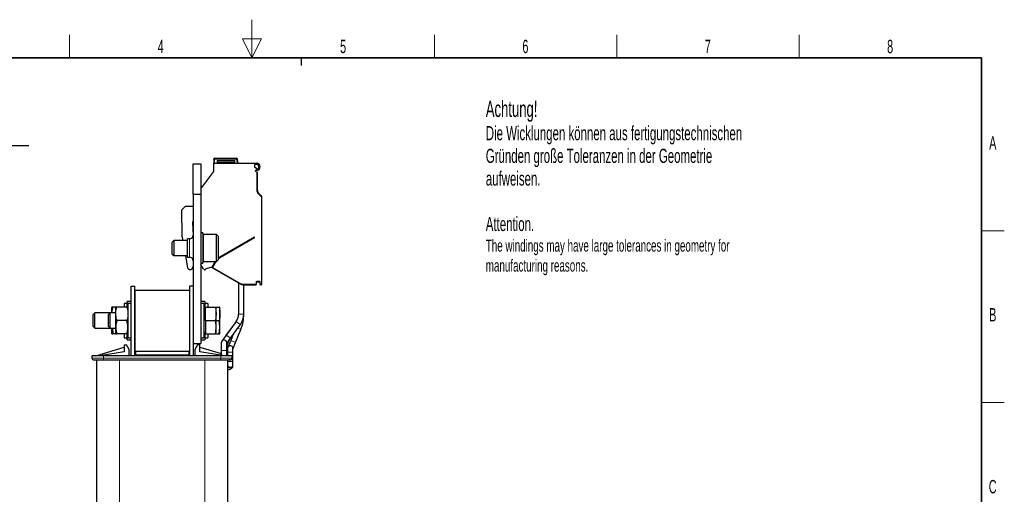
# Model space of a CAD drawing. Header units: millimetres. Extents: x 5 to 418, y 2 to 292.
# Tile 30 of 30: x 156 to 414, y 168 to 292. Entities that reach past the tile are written whole.
import ezdxf

# ---------------------------------------------------------------- set-up
doc = ezdxf.new("R2010")
doc.units = ezdxf.units.MM
doc.layers.add('SLD-0', color=7, linetype='Continuous')
doc.styles.add('SLDTEXTSTYLE0', font='TXT', dxfattribs={"width": 0.605})

# ---------------------------------------------------------------- blocks, each defined once
blk = doc.blocks.new('SW_NOTE_0')
at = {"layer": 'SLD-0', "color": 0, "attachment_point": 1, "style": 'SLDTEXTSTYLE0'}
for s, insert, char_height in [('Achtung!', (0, 5.46), 4.233), ('Die Wicklungen können aus fertigungstechnischen', (0, -1.16), 3.7042), ('Gründen große Toleranzen in der Geometrie', (0, -7.1), 3.7042), ('aufweisen.', (0, -13.04), 3.704), ('Attention.', (0, -24.93), 3.704), ('The windings may have large tolerances in geometry for', (0, -30.85), 3.175), ('manufacturing reasons.', (0, -36.08), 3.175)]:
    blk.add_mtext(s, dxfattribs=dict(at, insert=insert, char_height=char_height))
blk = doc.blocks.new('SW_NOTE_0_15')
at = {"layer": 'SLD-0', "color": 0}
blk.add_line((30.24, 0), (0, 0), dxfattribs=at)
at = {"layer": 'SLD-0', "color": 0, "attachment_point": 1, "style": 'SLDTEXTSTYLE0'}
for s, insert, char_height in [('M4 Erdung', (0.47, 9.83), 3.5), ('protective earth', (1.66, 4.16), 3.175)]:
    blk.add_mtext(s, dxfattribs=dict(at, insert=insert, char_height=char_height))

msp = doc.modelspace()

# ---------------------------------------------------------------- linework, layer by layer
at = {"color": 7, "linetype": 'Continuous', "lineweight": 25}
for p, q in [((206.97, 255.925), (206.97, 254.925)), ((207.27, 256.225), (212.889, 256.225)), ((207.92, 255.625), (212.52, 255.625)), ((207.92, 255.625), (207.92, 254.925)), ((212.52, 254.925), (212.52, 255.625)), ((213.37, 254.925), (213.184, 255.977)), ((201.62, 254.725), (203.62, 254.725)), ((201.62, 246.725), (201.62, 254.725)), ((203.62, 254.725), (203.62, 246.725)), ((203.62, 248.198), (206.97, 252.725)), ((206.97, 254.925), (218.27, 254.925)), ((206.97, 252.725), (206.97, 254.925)), ((217.87, 254.525), (217.62, 254.525)), ((217.62, 254.525), (217.62, 253.897)), ((217.62, 253.897), (217.911, 253.791)), ((217.94, 252.844), (217.94, 252.963)), ((218.27, 254.625), (218.043, 254.625)), ((218.27, 252.583), (218.072, 252.656)), ((218.42, 247.826), (218.42, 252.529)), ((201.62, 246.725), (201.62, 207.725)), ((203.62, 246.725), (201.62, 246.725)), ((203.62, 246.725), (203.62, 207.725)), ((219.327, 246.504), (218.713, 247.118)), ((219.62, 223.311), (219.62, 245.797)), ((198.637, 242.742), (199.62, 243.725)), ((198.757, 235.86), (198.637, 242.742)), ((199.62, 243.725), (201.62, 243.725)), ((201.43, 239.515), (201.605, 235.945)), ((196.549, 234.725), (196.12, 234.296)), ((200.07, 234.725), (196.549, 234.725)), ((196.549, 234.725), (196.549, 230.725)), ((198.957, 234.725), (198.757, 235.86)), ((200.62, 235.115), (200.07, 235.115)), ((200.07, 232.725), (200.07, 235.115)), ((204.12, 236.725), (203.62, 236.725)), ((204.12, 236.725), (204.12, 228.725)), ((207.72, 236.225), (204.32, 236.225)), ((208.12, 235.825), (207.72, 236.225)), ((207.72, 229.225), (207.72, 236.225)), ((208.12, 235.825), (208.12, 229.625)), ((217.62, 235.575), (208.12, 230.09)), ((217.62, 235.402), (217.62, 235.575)), ((196.12, 231.155), (196.12, 234.296)), ((200.07, 230.335), (200.07, 232.725)), ((196.12, 231.155), (196.549, 230.725)), ((196.549, 230.725), (200.07, 230.725)), ((200.242, 227.438), (199.663, 230.725)), ((200.07, 230.335), (200.62, 230.335)), ((207.72, 229.225), (208.12, 229.625)), ((200.827, 227.025), (200.735, 227.025)), ((201.62, 227.899), (201.26, 227.275)), ((203.62, 228.725), (204.12, 228.725)), ((204.338, 227.175), (203.62, 228.419)), ((204.32, 229.225), (207.72, 229.225)), ((206.47, 227.675), (205.023, 227.287)), ((206.47, 227.644), (206.435, 227.666)), ((207.365, 229.225), (206.47, 227.675)), ((206.684, 227.52), (206.47, 227.644)), ((207.437, 229.225), (206.61, 227.793)), ((206.684, 227.52), (214.088, 223.245)), ((185.32, 222.725), (186.32, 222.725)), ((185.32, 204.525), (185.32, 222.725)), ((186.32, 204.525), (186.32, 222.725)), ((201.62, 222.725), (200.62, 222.725)), ((200.62, 222.725), (200.62, 204.525)), ((201.62, 222.725), (201.62, 204.525)), ((213.47, 223.602), (213.47, 215.425)), ((214.588, 223.111), (218.02, 223.111)), ((214.87, 215.425), (214.87, 223.111)), ((218.22, 223.311), (218.22, 223.711)), ((218.42, 223.911), (218.82, 223.911)), ((219.02, 223.711), (219.02, 223.311)), ((219.42, 223.111), (219.22, 223.111)), ((186.32, 221.725), (186.32, 205.725)), ((186.32, 221.725), (200.62, 221.725)), ((200.62, 221.725), (200.62, 205.725)), ((180.32, 215.725), (180.32, 217.225)), ((181.238, 217.225), (180.633, 217.225)), ((181.32, 215.475), (181.32, 217.225)), ((184.207, 217.225), (181.633, 217.225)), ((184.32, 218.225), (183.52, 218.225)), ((183.52, 218.225), (183.52, 217.225)), ((185.32, 218.725), (184.32, 218.725)), ((184.32, 217.259), (184.32, 218.725)), ((185.32, 218.225), (184.52, 218.225)), ((184.52, 218.225), (184.52, 209.225)), ((204.62, 218.725), (203.62, 218.725)), ((204.42, 218.225), (203.62, 218.225)), ((204.42, 218.225), (204.42, 209.225)), ((204.82, 216.896), (204.42, 216.665)), ((204.62, 218.725), (204.62, 216.781)), ((205.42, 218.225), (204.62, 218.225)), ((204.82, 217.225), (207.423, 217.225)), ((204.82, 213.725), (204.82, 217.225)), ((205.42, 218.225), (205.42, 217.225)), ((207.423, 217.225), (207.62, 215.475)), ((207.423, 217.225), (207.62, 217.225)), ((207.62, 215.475), (207.62, 217.225)), ((207.702, 217.225), (208.423, 217.225)), ((208.62, 217.225), (208.423, 217.225)), ((208.62, 215.475), (208.62, 217.225)), ((175.849, 215.725), (175.42, 215.296)), ((175.42, 212.365), (175.42, 215.296)), ((179.849, 215.725), (175.849, 215.725)), ((175.849, 211.993), (175.849, 215.725)), ((179.849, 215.725), (179.42, 215.296)), ((179.42, 215.085), (179.42, 215.296)), ((179.42, 212.155), (179.42, 215.085)), ((181.32, 215.725), (179.849, 215.725)), ((179.849, 215.457), (179.849, 215.725)), ((179.849, 211.725), (179.849, 215.457)), ((181.32, 211.975), (181.32, 215.475)), ((207.62, 215.475), (207.423, 213.725)), ((207.62, 211.975), (207.62, 215.475)), ((208.62, 211.975), (208.62, 215.475)), ((175.42, 212.155), (175.42, 212.365)), ((175.42, 212.155), (175.849, 211.725)), ((175.849, 211.725), (175.849, 211.993)), ((175.849, 211.725), (179.849, 211.725)), ((179.42, 212.155), (179.849, 211.725)), ((179.849, 211.725), (181.32, 211.725)), ((180.32, 210.225), (180.32, 211.725)), ((180.346, 211.725), (180.633, 210.225)), ((181.32, 210.225), (181.32, 211.975)), ((184.207, 213.725), (181.633, 213.725)), ((204.82, 213.725), (207.423, 213.725)), ((204.82, 213.725), (204.82, 210.225)), ((207.62, 213.725), (208.423, 213.725)), ((207.62, 210.225), (207.62, 211.975)), ((208.62, 211.975), (208.423, 213.725)), ((208.423, 210.225), (208.62, 211.975)), ((208.62, 210.225), (208.62, 211.975)), ((212.841, 213.487), (210.278, 209.956)), ((212.841, 213.487), (210.278, 209.955)), ((211.411, 209.133), (213.974, 212.665)), ((181.238, 210.225), (180.633, 210.225)), ((184.207, 210.225), (181.633, 210.225)), ((183.52, 210.225), (183.52, 209.225)), ((183.52, 209.225), (184.32, 209.225)), ((184.32, 208.725), (184.32, 210.201)), ((184.52, 209.225), (185.32, 209.225)), ((203.62, 209.225), (204.42, 209.225)), ((204.42, 210.785), (204.82, 210.554)), ((204.62, 210.67), (204.62, 208.725)), ((204.62, 209.225), (205.42, 209.225)), ((204.82, 210.225), (207.423, 210.225)), ((205.42, 210.225), (205.42, 209.225)), ((207.702, 210.225), (208.423, 210.225)), ((208.423, 210.225), (208.62, 210.225)), ((210.278, 209.955), (209.103, 208.336)), ((210.37, 207.698), (211.411, 209.133)), ((211.969, 209.902), (211.42, 208.542)), ((212.718, 208.018), (214.091, 211.418)), ((176.12, 204.525), (183.57, 206.81)), ((183.57, 207.425), (183.57, 205.517)), ((183.57, 207.425), (184.17, 207.425)), ((184.87, 206.125), (184.17, 207.425)), ((184.32, 208.725), (185.32, 208.725)), ((201.62, 207.725), (203.62, 207.725)), ((202.77, 207.425), (202.07, 206.125)), ((203.37, 207.425), (202.77, 207.425)), ((203.37, 205.517), (203.37, 207.425)), ((203.37, 206.81), (208.97, 205.093)), ((203.62, 208.725), (204.62, 208.725)), ((208.97, 207.925), (208.97, 205.925)), ((210.37, 205.925), (210.37, 207.925)), ((210.529, 207.182), (210.804, 208.027)), ((210.62, 206.425), (210.62, 205.425)), ((211.42, 208.542), (210.671, 206.687)), ((212.02, 206.289), (212.718, 208.018)), ((212.02, 205.425), (212.02, 206.425)), ((175.12, 203.925), (175.12, 204.525)), ((178.12, 204.525), (175.12, 204.525)), ((183.57, 205.517), (177.12, 204.525)), ((208.82, 204.525), (178.12, 204.525)), ((184.87, 204.525), (184.87, 206.125)), ((186.32, 205.725), (200.62, 205.725)), ((186.32, 204.725), (186.32, 204.525)), ((186.32, 204.725), (200.62, 204.725)), ((186.47, 205.725), (200.47, 205.725)), ((186.47, 205.725), (186.47, 204.725)), ((186.47, 204.725), (200.47, 204.725)), ((200.47, 205.725), (200.47, 204.725)), ((200.62, 204.725), (200.62, 204.525)), ((202.07, 206.125), (202.07, 204.525)), ((209.82, 204.525), (203.37, 205.517)), ((211.82, 204.525), (208.82, 204.525)), ((208.97, 205.925), (208.97, 204.656)), ((210.37, 204.525), (210.37, 205.925)), ((210.37, 204.663), (210.82, 204.525)), ((210.62, 205.425), (210.62, 204.587)), ((211.82, 203.925), (211.82, 204.525)), ((212.02, 203.051), (212.02, 205.425)), ((176.32, 203.425), (176.32, 158.025)), ((178.12, 203.425), (178.857, 203.425)), ((178.857, 203.425), (182.32, 203.425)), ((182.32, 203.425), (204.62, 203.425)), ((204.62, 203.425), (208.083, 203.425)), ((208.083, 203.425), (208.82, 203.425)), ((210.62, 203.425), (210.62, 158.025)), ((212.02, 202.152), (212.02, 203.051)), ((212.02, 201.963), (212.02, 202.152))]:
    msp.add_line(p, q, dxfattribs=at)
at = {"color": 7, "linetype": 'Continuous', "lineweight": 18}
for p, q in [((207.17, 254.925), (207.17, 255.925)), ((207.27, 256.225), (207.27, 256.025)), ((207.27, 256.025), (212.889, 256.025)), ((207.92, 255.475), (212.52, 255.475)), ((212.889, 256.025), (212.889, 256.225)), ((213.184, 255.977), (212.987, 255.943)), ((212.987, 255.943), (213.167, 254.925)), ((207.92, 255.075), (212.52, 255.075)), ((218.27, 252.583), (218.27, 247.826)), ((218.42, 247.826), (218.27, 247.826)), ((218.713, 247.118), (218.607, 247.012)), ((218.607, 247.012), (219.221, 246.398)), ((219.327, 246.504), (219.221, 246.398)), ((219.47, 245.797), (219.47, 223.311)), ((219.62, 245.797), (219.47, 245.797)), ((200.62, 232.725), (200.62, 235.115)), ((204.32, 236.225), (204.32, 229.225)), ((208.12, 229.917), (217.62, 235.402)), ((200.62, 230.335), (200.62, 232.725)), ((206.545, 227.773), (206.47, 227.644)), ((206.545, 227.773), (206.591, 227.747)), ((206.61, 227.793), (206.74, 227.718)), ((206.684, 227.52), (206.759, 227.65)), ((206.74, 227.718), (207.61, 229.225)), ((214.163, 223.375), (206.759, 227.65)), ((214.088, 223.245), (214.163, 223.375)), ((218.02, 223.261), (214.588, 223.261)), ((214.588, 223.111), (214.588, 223.261)), ((218.02, 223.111), (218.02, 223.261)), ((218.07, 223.711), (218.07, 223.311)), ((218.22, 223.711), (218.07, 223.711)), ((218.22, 223.311), (218.07, 223.311)), ((218.82, 224.061), (218.42, 224.061)), ((218.42, 223.911), (218.42, 224.061)), ((218.82, 223.911), (218.82, 224.061)), ((219.02, 223.711), (219.17, 223.711)), ((219.02, 223.311), (219.17, 223.311)), ((219.17, 223.311), (219.17, 223.711)), ((219.42, 223.261), (219.22, 223.261)), ((219.22, 223.111), (219.22, 223.261)), ((219.42, 223.111), (219.42, 223.261)), ((219.62, 223.311), (219.47, 223.311)), ((213.47, 215.425), (214.322, 215.425)), ((214.322, 215.425), (214.87, 215.425)), ((212.841, 213.487), (213.53, 212.987)), ((213.301, 211.738), (214.091, 211.418)), ((213.53, 212.987), (213.974, 212.665)), ((210.278, 209.956), (210.279, 209.956)), ((210.278, 209.955), (210.967, 209.455)), ((210.967, 209.455), (211.411, 209.133)), ((211.42, 208.542), (212.718, 208.018)), ((175.12, 203.925), (178.12, 203.925)), ((178.12, 203.925), (178.12, 204.525)), ((178.12, 203.425), (178.12, 203.925)), ((178.12, 203.925), (208.82, 203.925)), ((208.82, 203.925), (208.82, 204.525)), ((208.82, 203.925), (211.82, 203.925)), ((208.82, 203.425), (208.82, 203.925)), ((208.97, 205.925), (210.194, 205.925)), ((210.194, 205.925), (210.37, 205.925)), ((210.62, 205.425), (210.69, 205.425)), ((210.69, 205.425), (212.02, 205.425)), ((182.32, 203.425), (182.32, 158.025)), ((204.62, 203.425), (204.62, 158.025)), ((210.62, 203.051), (210.69, 203.051)), ((210.69, 203.051), (212.02, 203.051))]:
    msp.add_line(p, q, dxfattribs=at)
at = {"color": 7, "linetype": 'Continuous', "lineweight": 18, "flags": 128}
for points in [[(207.17, 255.925), (207.131, 255.925), (207.093, 255.925), (207.059, 255.925), (207.028, 255.925), (207.004, 255.925), (206.985, 255.925), (206.974, 255.925), (206.97, 255.925)], [(210.37, 206.981), (210.485, 207.092), (210.529, 207.182)], [(210.62, 202.152), (210.621, 202.114), (210.69, 201.876)], [(210.62, 201.963), (210.621, 201.925), (210.69, 201.687)]]:
    msp.add_lwpolyline(points, dxfattribs=at)
at = {"color": 7, "linetype": 'Continuous', "lineweight": 25, "flags": 128}
for points in [[(210.194, 208.389), (210.332, 208.153), (210.37, 207.925)], [(210.62, 206.425), (210.621, 206.467), (210.69, 206.731)]]:
    msp.add_lwpolyline(points, dxfattribs=at)
at = {"color": 7, "linetype": 'Continuous', "lineweight": 25}
for centre, radius, start, end in [((207.27, 255.925), 0.3, 90, 179.99949), ((212.889, 255.925), 0.3, 10, 90), ((218.043, 254.425), 0.2, 90, 150.12141), ((218.82, 254.411), 1.1, 214.30765, 248.67631), ((218.14, 252.963), 0.2, 64.84934, 180), ((218.14, 252.844), 0.2, 180, 250), ((218.82, 254.411), 1.4, 244.84934, 253.17788), ((218.27, 253.525), 1.4, 82.16252, 90), ((218.27, 253.525), 1.1, 82.16252, 90), ((219.42, 247.826), 1, 180, 225), ((218.62, 245.797), 1, 0, 45), ((201.63, 239.525), 0.2, 92.87862, 182.80637), ((200.62, 236.115), 1, 270, 0), ((204.32, 236.025), 0.2, 90, 180), ((200.62, 229.335), 1, 0, 90), ((204.32, 229.425), 0.2, 180, 270), ((204.598, 227.325), 0.3, 210, 326.9182), ((205.101, 226.998), 0.3, 105, 146.9182), ((206.784, 227.693), 0.2, 150, 240), ((214.588, 224.111), 1, 240, 270), ((218.02, 223.311), 0.2, 270, 0), ((218.42, 223.711), 0.2, 90, 180), ((218.82, 223.711), 0.2, 0, 90), ((219.22, 223.311), 0.2, 180, 270), ((219.42, 223.311), 0.2, 270, 0), ((210.17, 215.425), 3.3, 324.03495, 0), ((210.17, 215.425), 4.7, 324.03495, 0), ((204.17, 215.425), 10.7, 338.00833, 0), ((209.67, 207.925), 0.7, 41.50243, 180), ((211.32, 206.425), 0.7, 360, 154.0577), ((175.62, 203.925), 0.5, 180, 270), ((211.32, 203.925), 0.5, 270, 0)]:
    msp.add_arc(centre, radius, start, end, dxfattribs=at)
at = {"color": 7, "linetype": 'Continuous', "lineweight": 18}
for centre, radius, start, end in [((207.27, 255.925), 0.1, 90, 180), ((210.375, 208.199), 0.462, 272.90924, 337.83756), ((211.314, 202.213), 0.709, 208.40202, 355.00213), ((211.314, 202.024), 0.709, 208.40202, 355.00213)]:
    msp.add_arc(centre, radius, start, end, dxfattribs=at)
at = {"color": 7, "linetype": 'Continuous', "lineweight": 25}
for points, knots in [([(206.97, 255.925), (206.972, 255.95), (206.975, 255.997), (207, 256.062), (207.036, 256.116), (207.092, 256.173), (207.144, 256.196), (207.178, 256.211)], [0, 0, 0, 0, 0.19342115, 0.37623141, 0.54842299, 0.70998863, 1, 1, 1, 1]), ([(206.97, 255.925), (206.972, 255.95), (206.975, 255.997), (207, 256.062), (207.036, 256.116), (207.092, 256.173), (207.144, 256.196), (207.178, 256.211)], [0, 0, 0, 0, 0.19342115, 0.37623141, 0.54842299, 0.70998863, 1, 1, 1, 1]), ([(218.461, 254.912), (218.516, 254.899), (218.625, 254.872), (218.777, 254.754), (218.889, 254.59), (218.958, 254.398), (219.006, 254.176), (219.023, 253.91), (218.998, 253.638), (218.93, 253.404), (218.831, 253.235), (218.694, 253.124), (218.554, 253.072), (218.459, 253.077), (218.416, 253.079)], [0, 0, 0, 0, 0.0696143, 0.1391163, 0.2342733, 0.3125809, 0.3928726, 0.5163562, 0.6435052, 0.730923, 0.8188906, 0.8828722, 0.946892, 1, 1, 1, 1]), ([(218.42, 254.615), (218.444, 254.609), (218.494, 254.596), (218.581, 254.518), (218.693, 254.298), (218.726, 254), (218.703, 253.706), (218.659, 253.54), (218.601, 253.441), (218.557, 253.398), (218.517, 253.38), (218.486, 253.374), (218.452, 253.376), (218.431, 253.383), (218.42, 253.387)], [0, 0, 0, 0, 0.0489784, 0.1025856, 0.2263528, 0.5320818, 0.6848467, 0.814873, 0.8689947, 0.9129334, 0.9344587, 0.9553182, 0.9767764, 1, 1, 1, 1]), ([(218.42, 252.529), (218.419, 252.529), (218.418, 252.529), (218.409, 252.533), (218.395, 252.538), (218.372, 252.546), (218.341, 252.558), (218.304, 252.571), (218.282, 252.579), (218.27, 252.583)], [0, 0, 0, 0, 0.118116, 0.2398408, 0.3657075, 0.496198, 0.7072125, 0.8434553, 1, 1, 1, 1]), ([(200.735, 227.025), (200.685, 227.029), (200.581, 227.039), (200.43, 227.116), (200.326, 227.226), (200.266, 227.34), (200.25, 227.405), (200.242, 227.438)], [0, 0, 0, 0, 0.2118548, 0.4488692, 0.7110968, 0.8523484, 1, 1, 1, 1]), ([(201.26, 227.275), (201.233, 227.236), (201.18, 227.161), (201.069, 227.082), (200.95, 227.034), (200.867, 227.028), (200.827, 227.025)], [0, 0, 0, 0, 0.2694601, 0.5258976, 0.7693827, 1, 1, 1, 1]), ([(180.633, 217.225), (180.545, 217.225), (180.369, 217.225), (180.336, 217.225), (180.32, 217.225)], [0, 0, 0, 0, 0.495458, 1, 1, 1, 1]), ([(180.33, 215.725), (180.332, 215.768), (180.341, 216.042), (180.428, 216.548), (180.564, 216.998), (180.633, 217.225)], [0, 0, 0, 0, 0.08409812, 0.539294, 1, 1, 1, 1]), ([(181.32, 215.475), (181.323, 215.601), (181.332, 215.959), (181.426, 216.548), (181.563, 216.999), (181.633, 217.225)], [0, 0, 0, 0, 0.2131032, 0.6041846, 1, 1, 1, 1]), ([(181.633, 217.225), (181.545, 217.225), (181.369, 217.225), (181.336, 217.225), (181.32, 217.225)], [0, 0, 0, 0, 0.495458, 1, 1, 1, 1]), ([(184.207, 217.225), (184.276, 217.001), (184.413, 216.55), (184.507, 215.962), (184.517, 215.601), (184.52, 215.475)], [0, 0, 0, 0, 0.3914641, 0.7868964, 1, 1, 1, 1]), ([(184.52, 217.225), (184.52, 217.225), (184.517, 217.225), (184.448, 217.225), (184.288, 217.225), (184.207, 217.225)], [0, 0, 0, 0, 0.0700364, 0.5307568, 1, 1, 1, 1]), ([(208.423, 217.225), (208.427, 217.207), (208.547, 216.63), (208.584, 216.044), (208.62, 215.475)], [0, 0, 0, 0, 0.0311177, 1, 1, 1, 1]), ([(181.633, 213.725), (181.598, 213.832), (181.413, 214.401), (181.362, 214.994), (181.32, 215.475)], [0, 0, 0, 0, 0.1873629, 1, 1, 1, 1]), ([(184.52, 215.475), (184.478, 214.994), (184.427, 214.401), (184.242, 213.832), (184.207, 213.725)], [0, 0, 0, 0, 0.8126371, 1, 1, 1, 1]), ([(208.62, 215.475), (208.598, 215.032), (208.569, 214.445), (208.452, 213.867), (208.423, 213.725)], [0, 0, 0, 0, 0.754038, 1, 1, 1, 1]), ([(181.633, 213.725), (181.545, 213.441), (181.369, 212.867), (181.336, 212.274), (181.32, 211.975)], [0, 0, 0, 0, 0.495458, 1, 1, 1, 1]), ([(181.32, 211.975), (181.32, 211.934), (181.325, 211.343), (181.484, 210.764), (181.633, 210.225)], [0, 0, 0, 0, 0.0701742, 1, 1, 1, 1]), ([(184.52, 211.975), (184.52, 212.017), (184.515, 212.608), (184.356, 213.187), (184.207, 213.725)], [0, 0, 0, 0, 0.0701742, 1, 1, 1, 1]), ([(184.207, 210.225), (184.295, 210.509), (184.471, 211.083), (184.504, 211.676), (184.52, 211.975)], [0, 0, 0, 0, 0.495458, 1, 1, 1, 1]), ([(207.62, 211.975), (207.598, 212.418), (207.569, 213.005), (207.452, 213.583), (207.423, 213.725)], [0, 0, 0, 0, 0.754038, 1, 1, 1, 1]), ([(207.423, 210.225), (207.427, 210.243), (207.547, 210.82), (207.584, 211.407), (207.62, 211.975)], [0, 0, 0, 0, 0.0311177, 1, 1, 1, 1]), ([(180.32, 210.225), (180.32, 210.225), (180.325, 210.225), (180.484, 210.225), (180.633, 210.225)], [0, 0, 0, 0, 0.0701742, 1, 1, 1, 1]), ([(181.32, 210.225), (181.32, 210.225), (181.325, 210.225), (181.484, 210.225), (181.633, 210.225)], [0, 0, 0, 0, 0.0701742, 1, 1, 1, 1]), ([(184.207, 210.225), (184.295, 210.225), (184.471, 210.225), (184.504, 210.225), (184.52, 210.225)], [0, 0, 0, 0, 0.495458, 1, 1, 1, 1]), ([(207.62, 210.225), (207.61, 210.225), (207.591, 210.225), (207.479, 210.225), (207.423, 210.225)], [0, 0, 0, 0, 0.4977806, 1, 1, 1, 1]), ([(210.804, 208.027), (210.821, 208.076), (210.869, 208.213), (211.009, 208.507), (211.205, 208.84), (211.353, 209.051), (211.411, 209.134)], [0, 0, 0, 0, 0.1693693, 0.470957, 0.7909639, 1, 1, 1, 1]), ([(210.37, 205.929), (210.371, 206.013), (210.374, 206.26), (210.409, 206.652), (210.471, 206.989), (210.514, 207.133), (210.529, 207.182)], [0, 0, 0, 0, 0.1743386, 0.5083242, 0.8357873, 1, 1, 1, 1]), ([(175.62, 203.425), (175.653, 203.425), (175.705, 203.425), (176.017, 203.425), (176.34, 203.425), (176.738, 203.425), (177.32, 203.425), (177.806, 203.425), (178.12, 203.425)], [0, 0, 0, 0, 0.2394429, 0.36979, 0.5000001, 0.630347, 0.7605571, 1, 1, 1, 1]), ([(208.82, 203.425), (209.134, 203.425), (209.62, 203.425), (210.202, 203.425), (210.6, 203.425), (210.923, 203.425), (211.234, 203.425), (211.286, 203.425), (211.32, 203.425)], [0, 0, 0, 0, 0.2394429, 0.36979, 0.5000001, 0.630347, 0.7605571, 1, 1, 1, 1]), ([(210.62, 200.844), (210.767, 200.865), (211.088, 200.91), (211.476, 201.075), (211.778, 201.316), (211.979, 201.613), (212.006, 201.846), (212.02, 201.963)], [0, 0, 0, 0, 0.2102295, 0.4586548, 0.6478583, 0.8234926, 1, 1, 1, 1]), ([(211.32, 203.425), (211.303, 203.425), (211.276, 203.425), (211.13, 203.425), (211.027, 203.425), (210.98, 203.425)], [0, 0, 0, 0, 0.5002866, 0.7727737, 1, 1, 1, 1]), ([(211.32, 203.425), (211.303, 203.425), (211.276, 203.425), (211.13, 203.425), (211.027, 203.425), (210.98, 203.425)], [0, 0, 0, 0, 0.5002866, 0.7727737, 1, 1, 1, 1]), ([(211.32, 203.425), (211.303, 203.425), (211.276, 203.425), (211.13, 203.425), (211.027, 203.425), (210.98, 203.425)], [0, 0, 0, 0, 0.50028655, 0.77277371, 1, 1, 1, 1])]:
    msp.add_open_spline(points, degree=3, knots=knots, dxfattribs=at)
at = {"color": 7, "linetype": 'Continuous', "lineweight": 18}
for points, knots in [([(212.889, 256.025), (212.901, 256.024), (212.924, 256.022), (212.954, 256.003), (212.978, 255.977), (212.984, 255.954), (212.987, 255.943)], [0, 0, 0, 0, 0.2484224, 0.4998058, 0.7484509, 1, 1, 1, 1]), ([(206.759, 227.65), (206.753, 227.654), (206.743, 227.662), (206.736, 227.677), (206.733, 227.69), (206.733, 227.703), (206.738, 227.712), (206.74, 227.718)], [0, 0, 0, 0, 0.2491727, 0.4989908, 0.6241163, 0.7460592, 1, 1, 1, 1]), ([(218.07, 223.311), (218.069, 223.305), (218.068, 223.292), (218.058, 223.278), (218.048, 223.27), (218.036, 223.263), (218.027, 223.262), (218.02, 223.261)], [0, 0, 0, 0, 0.24917295, 0.49899076, 0.62411614, 0.74605895, 1, 1, 1, 1]), ([(218.42, 224.061), (218.376, 224.057), (218.308, 224.049), (218.227, 224.006), (218.171, 223.961), (218.126, 223.905), (218.082, 223.824), (218.075, 223.755), (218.07, 223.711)], [0, 0, 0, 0, 0.2394414, 0.3682188, 0.4999987, 0.628778, 0.7605586, 1, 1, 1, 1]), ([(219.17, 223.711), (219.165, 223.755), (219.158, 223.823), (219.115, 223.905), (219.07, 223.96), (219.014, 224.006), (218.932, 224.049), (218.864, 224.057), (218.82, 224.061)], [0, 0, 0, 0, 0.23944144, 0.36821878, 0.49999865, 0.62877799, 0.76055856, 1, 1, 1, 1]), ([(219.22, 223.261), (219.213, 223.262), (219.2, 223.264), (219.186, 223.273), (219.178, 223.283), (219.172, 223.295), (219.171, 223.305), (219.17, 223.311)], [0, 0, 0, 0, 0.2491727, 0.4989908, 0.6241163, 0.7460592, 1, 1, 1, 1]), ([(219.47, 223.311), (219.469, 223.305), (219.468, 223.292), (219.458, 223.278), (219.448, 223.27), (219.436, 223.263), (219.427, 223.262), (219.42, 223.261)], [0, 0, 0, 0, 0.2491729, 0.4989908, 0.6241161, 0.7460589, 1, 1, 1, 1])]:
    msp.add_open_spline(points, degree=3, knots=knots, dxfattribs=at)
for points in [[(218.27, 247.826), (218.286, 247.673), (218.317, 247.369), (218.51, 247.131), (218.607, 247.012)], [(219.221, 246.398), (219.292, 246.31), (219.435, 246.135), (219.458, 245.91), (219.47, 245.797)], [(214.588, 223.261), (214.513, 223.266), (214.364, 223.276), (214.23, 223.342), (214.163, 223.375)]]:
    msp.add_open_spline(points, degree=3, dxfattribs=at)
at = {"layer": 'SLD-0', "lineweight": 18}
for p, q in [((217, 292.5), (217, 282.5)), ((169.25, 282.5), (169.25, 288.5)), ((219.5, 287.5), (214.5, 287.5)), ((214.5, 287.5), (217, 282.5)), ((217, 282.5), (219.5, 287.5)), ((264.75, 282.5), (264.75, 288.5)), ((312.5, 282.5), (312.5, 288.5)), ((360.25, 282.5), (360.25, 288.5)), ((408, 237.25), (414, 237.25)), ((408, 192.25), (414, 192.25))]:
    msp.add_line(p, q, dxfattribs=at)
at = {"layer": 'SLD-0', "lineweight": 35}
for p, q in [((408, 282.5), (26, 282.5)), ((408, 12), (408, 282.5))]:
    msp.add_line(p, q, dxfattribs=at)
at = {"layer": 'SLD-0'}
msp.add_line((230, 280.5), (230, 282.5), dxfattribs=at)
msp.add_line((230, 280.5), (230, 282.5), dxfattribs=at)

# ---------------------------------------------------------------- block references
for name, p in [('SW_NOTE_0', (278.228, 265.807)), ('SW_NOTE_0_15', (128.332, 259.484))]:
    msp.add_blockref(name, p, dxfattribs=at)

# ---------------------------------------------------------------- texts
at = {"layer": 'SLD-0', "char_height": 3.5, "attachment_point": 2, "style": 'SLDTEXTSTYLE0'}
for s, insert in [('4', (193.103, 287.243)), ('5', (240.853, 287.243)), ('6', (288.603, 287.243)), ('7', (336.353, 287.243)), ('8', (384.103, 287.243)), ('A', (410.982, 262.001)), ('B', (410.982, 217.001)), ('C', (410.96, 172.001))]:
    msp.add_mtext(s, dxfattribs=dict(at, insert=insert))

doc.saveas('drawing.dxf')
